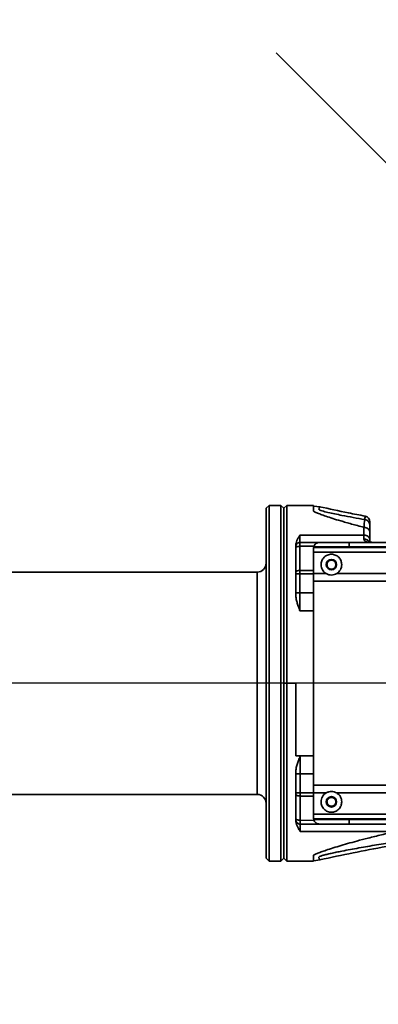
# Model space of a CAD drawing. Header units: millimetres. Extents: x 0 to 297, y 0 to 210.
# Tile 15 of 61: x 102 to 108, y 140 to 156. Entities that reach past the tile are written whole.
import ezdxf

# ---------------------------------------------------------------- set-up
doc = ezdxf.new("R2010")
doc.units = ezdxf.units.MM
doc.layers.add('尺寸线', color=6, linetype='Continuous')
doc.styles.add('SLDTEXTSTYLE1', font='TXT', dxfattribs={"width": 0.7})
doc.dimstyles.new('SLDDIMSTYLE0', dxfattribs={"dimtxt": 3.5, "dimasz": 2, "dimexe": 0, "dimexo": 0.0625, "dimgap": 0.875, "dimtad": 1, "dimlfac": 20, "dimrnd": 1e-09, "dimzin": 12, "dimdsep": 46, "dimtxsty": 'SLDTEXTSTYLE1', "dimsah": 1, "dimcen": 0.09, "dimadec": 0, "dimazin": 3, "dimtfac": 1, "dimtmove": 0, "dimatfit": 0, "dimfxl": 1, "dimfrac": 2, "dimtolj": 1, "dimtzin": 12, "dimarcsym": 0})
doc.dimstyles.new('SLDDIMSTYLE1', dxfattribs={"dimtxt": 3.5, "dimasz": 2, "dimexe": 0, "dimexo": 0.0625, "dimgap": 0.875, "dimtad": 0, "dimdec": 4, "dimlfac": 20, "dimzin": 12, "dimdsep": 46, "dimtxsty": 'SLDTEXTSTYLE1', "dimsah": 1, "dimcen": 0.09, "dimadec": 3, "dimazin": 3, "dimtfac": 1, "dimtdec": 3, "dimtofl": 0, "dimtmove": 0, "dimatfit": 3, "dimfxl": 1, "dimfrac": 2, "dimtolj": 1, "dimtzin": 12, "dimarcsym": 0})
doc.dimstyles.new('SLDDIMSTYLE3', dxfattribs={"dimtxt": 3.5, "dimasz": 2, "dimexe": 0, "dimexo": 0.0625, "dimgap": 0.875, "dimtad": 1, "dimlfac": 20, "dimrnd": 1e-09, "dimzin": 4, "dimdsep": 46, "dimtxsty": 'SLDTEXTSTYLE1', "dimsah": 1, "dimcen": 0.09, "dimadec": 0, "dimazin": 1, "dimtfac": 1, "dimtofl": 0, "dimtmove": 0, "dimatfit": 3, "dimfxl": 1, "dimfrac": 2, "dimtolj": 1, "dimtzin": 12, "dimarcsym": 0})

# ---------------------------------------------------------------- blocks, each defined once
blk = doc.blocks.new('_D')
at = {"layer": '尺寸线', "transparency": 16777216}
for p, q in [((71.375, 145.036), (71.375, 147.536)), ((115.966, 145.036), (70.375, 145.036)), ((71.375, 145.036), (71.375, 142.536)), ((87.591, 142.536), (70.375, 142.536)), ((71.375, 142.536), (71.375, 140.036))]:
    blk.add_line(p, q, dxfattribs=at)
for points in [[(71.375, 145.036), (71.725, 147.036), (71.025, 147.036)], [(71.375, 142.536), (71.025, 140.536), (71.725, 140.536)]]:
    blk.add_solid(points, dxfattribs=at)
at = {"layer": '尺寸线', "transparency": 16777216, "insert": (66.863, 142.469), "char_height": 3.5, "attachment_point": 1, "rotation": 90, "style": 'SLDTEXTSTYLE1'}
blk.add_mtext('50', dxfattribs=at)
blk = doc.blocks.new('_D_1')
at = {"layer": '尺寸线', "transparency": 16777216}
blk.add_line((117.966, 145.036), (127.378, 145.036), dxfattribs=at)
for start, end in [(66.0333, 135), (360, 27.6247)]:
    blk.add_arc((116.966, 145.036), 9.412, start, end, dxfattribs=at)
for points in [[(110.31, 151.691), (112.085, 152.678), (111.644, 153.222)], [(126.378, 145.036), (126.517, 147.061), (125.821, 146.988)]]:
    blk.add_solid(points, dxfattribs=at)
at = {"layer": '尺寸线', "transparency": 16777216, "char_height": 3.5, "attachment_point": 1, "rotation": 297.6247, "style": 'SLDTEXTSTYLE1'}
for s, insert in [('+', (124.665, 155.961)), ('135°', (125.609, 154.157))]:
    blk.add_mtext(s, dxfattribs=dict(at, insert=insert))
blk = doc.blocks.new('_D_2')
at = {"layer": '尺寸线', "transparency": 16777216}
blk.add_line((120.916, 145.036), (127.378, 145.036), dxfattribs=at)
for start, end in [(346.3121, 0), (225, 269.4949)]:
    blk.add_arc((116.966, 145.036), 9.412, start, end, dxfattribs=at)
for points in [[(126.378, 145.036), (125.821, 143.083), (126.517, 143.01)], [(110.31, 138.38), (111.644, 136.849), (112.085, 137.393)]]:
    blk.add_solid(points, dxfattribs=at)
at = {"layer": '尺寸线', "transparency": 16777216, "char_height": 3.5, "attachment_point": 1, "rotation": 37.9035, "style": 'SLDTEXTSTYLE1'}
for s, insert in [('135°', (118.013, 137.059)), ('-', (116.406, 135.808))]:
    blk.add_mtext(s, dxfattribs=dict(at, insert=insert))
blk = doc.blocks.new('_D_12')
at = {"layer": '尺寸线', "transparency": 16777216}
for p, q in [((88.591, 143.536), (88.591, 157.815)), ((116.966, 146.036), (116.966, 157.815)), ((88.591, 156.815), (116.966, 156.815))]:
    blk.add_line(p, q, dxfattribs=at)
for points in [[(88.591, 156.815), (90.591, 156.465), (90.591, 157.165)], [(116.966, 156.815), (114.966, 157.165), (114.966, 156.465)]]:
    blk.add_solid(points, dxfattribs=at)
at = {"layer": '尺寸线', "transparency": 16777216, "insert": (96.868, 161.327), "char_height": 3.5, "attachment_point": 1, "style": 'SLDTEXTSTYLE1'}
blk.add_mtext('567.50', dxfattribs=at)

msp = doc.modelspace()

# ---------------------------------------------------------------- linework, layer by layer
at = {"color": 7, "linetype": 'Continuous', "lineweight": 35}
for p, q in [((106.2159217, 148.0356195), (106.1659217, 147.9856195)), ((106.1659217, 143.5606195), (106.1659217, 147.9856195)), ((106.4159217, 148.0356195), (106.2159217, 148.0356195)), ((106.2159217, 148.0356195), (106.2159217, 143.5356195)), ((106.4659217, 147.9856195), (106.4159217, 148.0356195)), ((106.4159217, 142.0356195), (106.4159217, 148.0356195)), ((106.4659217, 147.9856195), (106.5159217, 148.0356195)), ((106.4659217, 147.9856195), (106.4659217, 142.0856195)), ((106.4659217, 145.0356195), (106.4659217, 147.9856195)), ((106.9659217, 148.0356195), (106.5159217, 148.0356195)), ((106.5159217, 148.0356195), (106.5159217, 145.0356195)), ((107.0747346, 148.0110692), (106.9654283, 148.0236216)), ((106.9659217, 147.9347829), (106.9659217, 148.0356195)), ((107.8159217, 147.535647), (107.8159217, 147.6651316)), ((106.9659217, 147.5356195), (106.7359217, 147.5356195)), ((106.9659217, 147.5356484), (107.8159217, 147.535647)), ((107.8159217, 147.4668399), (107.8159217, 147.535647)), ((107.9159217, 147.5774841), (107.9159217, 147.4523127)), ((107.9159217, 147.4523127), (107.9159217, 147.4096096)), ((106.6659217, 147.3597049), (106.6659217, 147.3406195)), ((106.6659217, 147.3405221), (106.6673816, 147.3538937)), ((106.6659218, 147.3172171), (106.6659217, 146.9092069)), ((106.6669859, 147.3466466), (106.6669631, 147.3412287)), ((106.7359217, 147.4106195), (106.9659217, 147.4106195)), ((106.7359217, 146.9374427), (106.7359217, 147.3477406)), ((106.9659217, 147.3470726), (106.7359217, 147.3477406)), ((106.9659113, 147.3225522), (106.9960595, 147.3231195)), ((106.9659217, 147.4106195), (107.0659217, 147.4106195)), ((106.9729252, 147.3474338), (106.9659217, 147.3470726)), ((106.9690971, 147.3356195), (106.9659217, 147.3106195)), ((106.9659217, 146.9032024), (106.9659217, 147.3106195)), ((107.5659217, 147.3356195), (106.9690971, 147.3356195)), ((109.3646625, 147.3231195), (106.9960595, 147.3231195)), ((107.0659217, 147.4106195), (107.5659217, 147.4106195)), ((107.5659217, 147.3356195), (107.5659217, 147.4106195)), ((107.5659217, 147.4106195), (110.2159217, 147.4106195)), ((110.2159217, 147.3356195), (107.5659217, 147.3356195)), ((107.6377967, 147.3231195), (107.6377967, 147.3356195)), ((106.9659217, 146.8857024), (106.9659217, 147.2445433)), ((106.9659217, 147.2445433), (109.3156132, 147.2445433)), ((106.0159217, 146.9106195), (95.3659217, 146.9106195)), ((106.0159217, 144.0981195), (106.0159217, 146.9106195)), ((106.6659217, 146.881732), (106.6659217, 146.5626675)), ((106.9659217, 146.9374417), (106.7359217, 146.9374424)), ((106.9659217, 146.8817321), (106.7359217, 146.881732)), ((106.7359217, 146.5626673), (106.7359217, 146.881732)), ((106.9659217, 146.8857024), (107.1756451, 146.8857024)), ((107.3561956, 146.8856989), (109.2837899, 146.8856919)), ((109.2746484, 146.755721), (106.9659217, 146.7557156)), ((106.9659217, 146.7557156), (106.9659217, 143.3155233)), ((106.6659217, 146.5626675), (106.6659217, 146.5217751)), ((106.7359217, 146.5626673), (106.9659217, 146.5626673)), ((106.9659217, 146.2572577), (106.7359217, 146.2572577)), ((106.5159217, 145.0356195), (106.4659217, 145.0356195)), ((106.4659217, 142.0856195), (106.4659217, 145.0356195)), ((106.5159217, 145.0356195), (106.5159217, 142.0356195)), ((106.5159217, 145.0356195), (106.6659217, 145.0356195)), ((106.0159217, 143.1606195), (106.0159217, 144.0981195)), ((106.7409217, 143.8139812), (106.6659217, 143.8139812)), ((106.7409217, 143.8139812), (106.9659217, 143.8139812)), ((106.1659217, 142.0856195), (106.1659217, 143.5606195)), ((106.2159217, 143.5356195), (106.2159217, 142.0356195)), ((106.6659217, 143.5399971), (106.6659217, 143.5085717)), ((106.6659217, 143.5085717), (106.6659217, 143.1895092)), ((106.9659217, 143.5085717), (106.7409217, 143.5085717)), ((106.7409217, 143.1895089), (106.7409217, 143.5085717)), ((106.9659217, 143.3155233), (109.2746484, 143.315518)), ((95.3659217, 143.1606195), (106.0159217, 143.1606195)), ((106.6659217, 143.1640507), (106.6659218, 142.7565791)), ((106.7409216, 142.7234978), (106.7409217, 143.1337982)), ((106.9659217, 143.189508), (106.7409217, 143.1895089)), ((106.9659217, 143.1337982), (106.7409217, 143.1337982)), ((107.1756451, 143.1855366), (106.9659217, 143.1855366)), ((106.9659217, 142.8266956), (106.9659217, 143.1855366)), ((106.9659217, 142.7606195), (106.9659217, 143.1680366)), ((109.2837921, 143.1855516), (107.3561944, 143.1855416)), ((106.9659217, 142.8266956), (109.3156126, 142.8266956)), ((106.6659217, 142.7398396), (106.6659217, 142.7357159)), ((106.6674575, 142.7206075), (106.6659217, 142.7357159)), ((106.7409216, 142.7234978), (106.9659217, 142.7241663)), ((106.7409216, 142.6606195), (106.9659217, 142.6606195)), ((106.9960595, 142.7481195), (106.9659179, 142.7487701)), ((106.9659217, 142.7606195), (106.9690971, 142.7356195)), ((106.9659217, 142.7241663), (106.9729267, 142.7238012)), ((106.9659217, 142.6606195), (107.0659217, 142.6606195)), ((107.5659217, 142.7356195), (106.9690971, 142.7356195)), ((106.9960595, 142.7481195), (109.3646609, 142.7481195)), ((107.0659217, 142.6606195), (107.5659217, 142.6606195)), ((107.5659217, 142.7356195), (107.5659217, 142.6606195)), ((110.2159217, 142.7356195), (107.5659217, 142.7356195)), ((107.5659217, 142.6606195), (110.2159217, 142.6606195)), ((107.6377967, 142.7481195), (107.6377967, 142.7356195)), ((106.9659217, 142.5355863), (106.7409215, 142.5355855)), ((108.3552963, 142.5355911), (106.9659217, 142.5355863)), ((106.9659217, 142.0356195), (106.9659217, 142.136458)), ((106.1659217, 142.0856195), (106.2159217, 142.0356195)), ((106.2159217, 142.0356195), (106.4159217, 142.0356195)), ((106.4159217, 142.0356195), (106.4659217, 142.0856195)), ((106.4659217, 142.0856195), (106.5159217, 142.0356195)), ((106.5159217, 142.0356195), (106.9659217, 142.0356195)), ((106.9666649, 142.0431718), (107.0755037, 142.0603437))]:
    msp.add_line(p, q, dxfattribs=at)
for centre, radius, start, end in [((107.8159217, 147.7555592), 0.1, 359.99999999, 79.19161388), ((107.8176731, 147.3661465), 0.1007086, 28.95366333, 90.99650867), ((107.2659217, 147.0356195), 0.0875, 0, 180), ((106.0159217, 147.0606195), 0.15, 270, 0), ((107.2659217, 147.0356195), 0.0875, 180, 0), ((106.0159217, 143.0106195), 0.15, 0, 90), ((107.2659217, 143.0356195), 0.0875, 0, 180), ((107.2659217, 143.0356195), 0.0875, 180, 0)]:
    msp.add_arc(centre, radius, start, end, dxfattribs=at)
for points, knots in [([(107.830024, 147.7955642), (107.6997954, 147.8188619), (107.4858504, 147.8571363), (107.2453016, 147.9068727), (107.121675, 147.9365443), (107.0687641, 147.9543217), (107.0483918, 147.9726793), (107.0617042, 147.9892154), (107.0692739, 148.0073582), (107.0711282, 148.0100019), (107.0722647, 148.0116224)], [0, 0, 0, 0, 0.271839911, 0.4465898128, 0.5305802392, 0.5708886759, 0.6124579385, 0.7171923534, 0.8266563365, 1, 1, 1, 1]), ([(107.8349198, 147.8549696), (107.7408412, 147.8727176), (107.4838607, 147.9211972), (107.2284314, 147.9773274), (107.0665129, 148.0129087)], [0, 0, 0, 0, 0.3660922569, 1, 1, 1, 1]), ([(107.8159205, 147.6651319), (107.7796658, 147.6746118), (107.7091266, 147.6930565), (107.6078627, 147.7206503), (107.5129367, 147.7473304), (107.4055723, 147.7785678), (107.2904389, 147.8136592), (107.1780896, 147.8503633), (107.0881846, 147.8823438), (107.0177061, 147.9098375), (106.982606, 147.9267463), (106.9659228, 147.934783)], [0, 0, 0, 0, 0.10944641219, 0.21294572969, 0.31244312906, 0.40805637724, 0.55894559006, 0.69737543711, 0.80803061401, 0.90875657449, 1, 1, 1, 1]), ([(107.8159222, 147.6651348), (107.8177473, 147.6914673), (107.8223147, 147.7573676), (107.82713, 147.7812345), (107.8300212, 147.7955647)], [0, 0, 0, 0, 0.3995806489, 1, 1, 1, 1]), ([(107.8300262, 147.7955636), (107.8311835, 147.8106154), (107.833501, 147.8407557), (107.8351902, 147.8600616), (107.8346543, 147.8536334), (107.8346479, 147.8535568)], [0, 0, 0, 0, 0.4963939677, 0.9940008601, 1, 1, 1, 1]), ([(107.9159217, 147.7553706), (107.9159217, 147.7554334), (107.9159217, 147.760655), (107.9159217, 147.742926), (107.9159217, 147.712393), (107.9159217, 147.6971034)], [0, 0, 0, 0, 0.0060377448, 0.5022653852, 1, 1, 1, 1]), ([(107.9159217, 147.6971034), (107.9159217, 147.6837475), (107.9159217, 147.6615069), (107.9159217, 147.6014686), (107.9159217, 147.5774842)], [0, 0, 0, 0, 0.6005134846, 1, 1, 1, 1]), ([(106.6659217, 147.3597049), (106.6671151, 147.3734786), (106.669619, 147.4023763), (106.6857154, 147.445358), (106.7083109, 147.4904793), (106.7264203, 147.5201049), (106.7359219, 147.5356488)], [0, 0, 0, 0, 0.21516328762, 0.45141914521, 0.71217425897, 1, 1, 1, 1]), ([(107.9475792, 147.4119876), (107.9224642, 147.4129), (107.8679094, 147.4148819), (107.8235664, 147.4325683), (107.8182474, 147.4564134), (107.8159217, 147.4668399)], [0, 0, 0, 0, 0.3243573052, 0.7045687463, 1, 1, 1, 1]), ([(106.6659217, 147.3313085), (106.6659217, 147.3303244), (106.6659217, 147.3268026), (106.6659217, 147.3212314), (106.6659217, 147.3172171)], [0, 0, 0, 0, 0.27944966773, 1, 1, 1, 1]), ([(106.7359217, 147.3477406), (106.7314115, 147.346951), (106.7227378, 147.3454326), (106.7097418, 147.3430045), (106.6987769, 147.3410457), (106.6916076, 147.339156), (106.688242, 147.3380556), (106.6872422, 147.3377084), (106.6805429, 147.335284), (106.6733381, 147.3305447), (106.667071, 147.3234816), (106.6663735, 147.3196794), (106.6659218, 147.3172171)], [0, 0, 0, 0, 0.1244480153, 0.2393340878, 0.3673947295, 0.4582262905, 0.4837640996, 0.4915551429, 0.4960271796, 0.7394006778, 0.8312379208, 1, 1, 1, 1]), ([(106.6669631, 147.3412287), (106.6669551, 147.3394954), (106.6669388, 147.3359924), (106.6669185, 147.3284587), (106.666902, 147.3226105), (106.6668943, 147.3198764)], [0, 0, 0, 0, 0.3427769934, 0.6927419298, 1, 1, 1, 1]), ([(106.6751146, 147.3640644), (106.6743113, 147.364431), (106.6725267, 147.3652452), (106.6703174, 147.363158), (106.6682189, 147.3591591), (106.6673446, 147.354361), (106.6669323, 147.3520986)], [0, 0, 0, 0, 0.23863139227, 0.53012844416, 0.77844706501, 1, 1, 1, 1]), ([(106.709324, 147.4051732), (106.7049706, 147.4029597), (106.696443, 147.3986239), (106.6852638, 147.3878942), (106.6762351, 147.3753583), (106.6722264, 147.3660624), (106.6702955, 147.3615847)], [0, 0, 0, 0, 0.2702959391, 0.5294687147, 0.773351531, 1, 1, 1, 1]), ([(106.7074951, 147.4037452), (106.7089062, 147.4046535), (106.7172309, 147.4100119), (106.7274417, 147.4103438), (106.7359217, 147.4106195)], [0, 0, 0, 0, 0.1695083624, 1, 1, 1, 1]), ([(106.7359217, 147.3476007), (106.7359217, 147.3562669), (106.7359217, 147.3739015), (106.7359217, 147.3931291), (106.7359217, 147.4068908), (106.7359217, 147.4091668), (106.7359217, 147.4103092)], [0, 0, 0, 0, 0.2403106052, 0.4890059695, 0.7435136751, 1, 1, 1, 1]), ([(106.9659217, 147.2445433), (106.9659217, 147.2550562), (106.9659217, 147.2762426), (106.9659217, 147.2997218), (106.9659217, 147.3166939), (106.9659217, 147.3205969), (106.9659217, 147.3225522)], [0, 0, 0, 0, 0.2461838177, 0.496127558, 0.7475810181, 1, 1, 1, 1]), ([(107.9493904, 147.4112813), (107.9445392, 147.4113612), (107.9266129, 147.4116565), (107.9056772, 147.4137895), (107.8907701, 147.4174086), (107.8915434, 147.4171122), (107.8918099, 147.41701)], [0, 0, 0, 0, 0.1346560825, 0.4975808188, 0.8268971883, 1, 1, 1, 1]), ([(107.0909217, 147.0356195), (107.0914835, 147.0465447), (107.0925895, 147.0680506), (107.1024391, 147.1009088), (107.1183967, 147.1322152), (107.1413274, 147.160228), (107.1694133, 147.1830208), (107.2109642, 147.204598), (107.2681033, 147.2147842), (107.3350338, 147.2012816), (107.3925777, 147.1627536), (107.4328749, 147.1050902), (107.4383524, 147.0578006), (107.4409217, 147.0356195)], [0, 0, 0, 0, 0.0590402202, 0.1162186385, 0.1767262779, 0.2361195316, 0.2954329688, 0.3564987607, 0.4732082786, 0.5974258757, 0.7373375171, 0.8767987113, 1, 1, 1, 1]), ([(107.1756451, 146.8857024), (107.1635588, 146.894189), (107.1393574, 146.9111824), (107.1129945, 146.9473773), (107.0943772, 146.9887658), (107.0920609, 147.0201723), (107.0909217, 147.0356195)], [0, 0, 0, 0, 0.2505014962, 0.5016010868, 0.7548653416, 1, 1, 1, 1]), ([(107.4409217, 147.0356195), (107.4397925, 147.0202372), (107.4375951, 146.9903034), (107.419133, 146.9474545), (107.3919392, 146.9108022), (107.3680195, 146.8940029), (107.3561957, 146.8856987)], [0, 0, 0, 0, 0.269155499, 0.5237732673, 0.7645950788, 1, 1, 1, 1]), ([(106.6659217, 146.9092069), (106.6659217, 146.9047477), (106.6659217, 146.8958966), (106.6659217, 146.8864294), (106.6659217, 146.881732)], [0, 0, 0, 0, 0.5038125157, 1, 1, 1, 1]), ([(106.7359217, 146.881732), (106.7359217, 146.8912887), (106.7359217, 146.9104733), (106.7359217, 146.9284306), (106.7359217, 146.9374426)], [0, 0, 0, 0, 0.4981406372, 1, 1, 1, 1]), ([(106.9659217, 146.7557156), (106.9659217, 146.7780222), (106.9659217, 146.8228062), (106.9659217, 146.8646837), (106.9659217, 146.8857024)], [0, 0, 0, 0, 0.4980921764, 1, 1, 1, 1]), ([(107.3561957, 146.8856987), (107.3424163, 146.8788078), (107.3143036, 146.8647488), (107.2681105, 146.8588299), (107.2196416, 146.8638355), (107.19079, 146.8781751), (107.1756451, 146.8857024)], [0, 0, 0, 0, 0.2263640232, 0.4618262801, 0.7174974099, 1, 1, 1, 1]), ([(106.7359217, 146.2572577), (106.7264574, 146.2824532), (106.7084018, 146.3305203), (106.6858099, 146.3991606), (106.6696448, 146.4622403), (106.6671253, 146.5025282), (106.6659217, 146.5217751)], [0, 0, 0, 0, 0.2867428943, 0.5470376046, 0.7836055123, 1, 1, 1, 1]), ([(106.6659217, 143.5399971), (106.6671901, 143.5597608), (106.6698538, 143.601265), (106.6870168, 143.6664324), (106.7112417, 143.737689), (106.7306971, 143.7876991), (106.7409217, 143.8139812)], [0, 0, 0, 0, 0.214297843, 0.4500299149, 0.7109703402, 1, 1, 1, 1]), ([(106.9659217, 143.1855366), (106.9659217, 143.2065552), (106.9659217, 143.2484327), (106.9659217, 143.2932167), (106.9659217, 143.3155233)], [0, 0, 0, 0, 0.5019078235, 1, 1, 1, 1]), ([(106.6659217, 143.1895092), (106.6659217, 143.185159), (106.6659217, 143.1763865), (106.6659217, 143.1681851), (106.6659217, 143.1640507)], [0, 0, 0, 0, 0.495885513, 1, 1, 1, 1]), ([(106.7409217, 143.1337982), (106.7409217, 143.1428103), (106.7409217, 143.1607676), (106.7409217, 143.1799522), (106.7409217, 143.1895089)], [0, 0, 0, 0, 0.50185921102, 1, 1, 1, 1]), ([(107.0909217, 143.0356195), (107.0920639, 143.051052), (107.0943881, 143.0824548), (107.1129816, 143.1238396), (107.1393375, 143.1600576), (107.163545, 143.1770453), (107.1756451, 143.1855366)], [0, 0, 0, 0, 0.2449273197, 0.4983874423, 0.7492707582, 1, 1, 1, 1]), ([(107.1756451, 143.1855366), (107.1908668, 143.1930949), (107.2198164, 143.2074697), (107.2683922, 143.2124071), (107.3144969, 143.2064167), (107.3425015, 143.1923969), (107.3561945, 143.1855418)], [0, 0, 0, 0, 0.2838519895, 0.5398449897, 0.7750040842, 1, 1, 1, 1]), ([(107.3561945, 143.1855418), (107.3684578, 143.1768816), (107.3927325, 143.1597391), (107.4196535, 143.1227564), (107.4376615, 143.0803888), (107.4398097, 143.0508888), (107.4409217, 143.0356195)], [0, 0, 0, 0, 0.24438953, 0.4837600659, 0.7327931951, 1, 1, 1, 1]), ([(107.4409217, 143.0356195), (107.4383524, 143.0134384), (107.4328749, 142.9661487), (107.3925777, 142.9084854), (107.3350338, 142.8699574), (107.2681034, 142.8564548), (107.2109905, 142.8666363), (107.1694381, 142.8882025), (107.1413669, 142.9109719), (107.1184111, 142.9389992), (107.1024565, 142.9702927), (107.0925797, 143.0031739), (107.0914807, 143.0246805), (107.0909217, 143.0356195)], [0, 0, 0, 0, 0.1232009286, 0.2626617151, 0.4025729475, 0.5267901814, 0.6434993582, 0.7044242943, 0.7638780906, 0.823133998, 0.883778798, 0.9408861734, 1, 1, 1, 1]), ([(106.9659217, 142.7487618), (106.9659217, 142.7508825), (106.9659217, 142.7550947), (106.9659217, 142.7728521), (106.9659217, 142.7965353), (106.9659217, 142.816715), (106.9659217, 142.8266956)], [0, 0, 0, 0, 0.2654032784, 0.527186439, 0.7661538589, 1, 1, 1, 1]), ([(106.7409215, 142.5355855), (106.7307458, 142.5516838), (106.7113599, 142.5823531), (106.6871462, 142.6291748), (106.669879, 142.6738946), (106.6672, 142.704056), (106.6659217, 142.7184477)], [0, 0, 0, 0, 0.2878536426, 0.5483978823, 0.7845153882, 1, 1, 1, 1]), ([(106.6659218, 142.7565791), (106.6667979, 142.7528448), (106.6682244, 142.7467648), (106.6775066, 142.739421), (106.6873828, 142.7342161), (106.6977463, 142.7309685), (106.7052645, 142.7295951), (106.7095218, 142.7289344), (106.7108723, 142.7287428), (106.7113471, 142.7286678), (106.7113507, 142.7286673), (106.7158763, 142.7279509), (106.7256767, 142.7262319), (106.7357316, 142.7244286), (106.7409216, 142.7234978)], [0, 0, 0, 0, 0.2244215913, 0.3653866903, 0.5064775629, 0.620770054, 0.7033595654, 0.7278252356, 0.7408938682, 0.7409511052, 0.7409794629, 0.7409935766, 0.8663088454, 1, 1, 1, 1]), ([(106.6669432, 142.7561215), (106.6669481, 142.7543491), (106.6669646, 142.7483984), (106.6670086, 142.7390344), (106.6670483, 142.7335942), (106.6670702, 142.7306057)], [0, 0, 0, 0, 0.1604919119, 0.5388258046, 1, 1, 1, 1]), ([(106.6669957, 142.7230711), (106.6674307, 142.7208914), (106.6683256, 142.7164079), (106.6705658, 142.7125547), (106.6733196, 142.7103964), (106.6755813, 142.7112045), (106.6767123, 142.7116086)], [0, 0, 0, 0, 0.2303446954, 0.4738206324, 0.7368615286, 1, 1, 1, 1]), ([(106.6705545, 142.7337248), (106.6697213, 142.7326621), (106.6688039, 142.731492), (106.6682327, 142.7317448), (106.6681802, 142.731768)], [0, 0, 0, 0, 0.9082336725, 1, 1, 1, 1]), ([(106.6705545, 142.7136525), (106.6725125, 142.7090165), (106.6765738, 142.6994002), (106.6855972, 142.6864297), (106.6966434, 142.6748987), (106.7051281, 142.6701723), (106.7094769, 142.6677499)], [0, 0, 0, 0, 0.2267868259, 0.4704077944, 0.7285650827, 1, 1, 1, 1]), ([(106.7409216, 142.6606195), (106.7312891, 142.6613687), (106.7192886, 142.6623022), (106.7089621, 142.6680508), (106.7069245, 142.6691851)], [0, 0, 0, 0, 0.80268186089, 1, 1, 1, 1]), ([(106.7409216, 142.723638), (106.7409216, 142.7149719), (106.7409216, 142.6973373), (106.7409216, 142.6781098), (106.7409216, 142.6643482), (106.7409216, 142.6620722), (106.7409216, 142.6609297)], [0, 0, 0, 0, 0.2403106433, 0.4890060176, 0.7435137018, 1, 1, 1, 1]), ([(108.3552963, 142.5355911), (108.2735586, 142.5170573), (108.1146818, 142.4810324), (107.8948543, 142.4268188), (107.7041936, 142.377096), (107.541328, 142.3322167), (107.3973751, 142.2903536), (107.2679312, 142.2504487), (107.1596892, 142.2145537), (107.0738306, 142.1835466), (107.0196993, 142.1616868), (106.9855963, 142.1463309), (106.9724043, 142.139711), (106.9659218, 142.136458)], [0, 0, 0, 0, 0.1536378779, 0.2986320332, 0.4238517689, 0.530384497, 0.6302642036, 0.7277738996, 0.8169986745, 0.8867801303, 0.950337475, 0.9755961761, 1, 1, 1, 1]), ([(107.0723891, 142.0589957), (107.4447142, 142.1374048), (108.1989694, 142.2962457), (109.3480619, 142.4652772), (110.3331761, 142.5754326), (110.9329321, 142.6053221), (111.1427436, 142.6157783)], [0, 0, 0, 0, 0.2774565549, 0.5620708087, 0.8468000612, 1, 1, 1, 1]), ([(107.0722651, 142.0596156), (107.0722651, 142.0596155), (107.0722651, 142.0596155), (107.072265, 142.0596158), (107.0722653, 142.0596152), (107.0722646, 142.0596164), (107.0722627, 142.0596203), (107.0722213, 142.0596997), (107.0718829, 142.0603665), (107.0702749, 142.0632968), (107.0660699, 142.0711253), (107.0590164, 142.0838736), (107.0539561, 142.0977154), (107.0578368, 142.1081324), (107.0716436, 142.1173923), (107.1044053, 142.1291692), (107.1561587, 142.1429626), (107.2126206, 142.1561946), (107.2633358, 142.1674094), (107.3054942, 142.1764278), (107.3497238, 142.1856303), (107.3959116, 142.1950101), (107.4742132, 142.2105677), (107.5858281, 142.2319087), (107.7314422, 142.2584857), (107.8793784, 142.2843664), (108.0290629, 142.3095214), (108.1801554, 142.3338997), (108.332301, 142.3575645), (108.434451, 142.3726319), (108.4855657, 142.3801714)], [0, 0, 0, 0, 0.0000029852, 0.0000212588, 0.0001753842, 0.0006125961, 0.0022814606, 0.0087969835, 0.0345407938, 0.0772473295, 0.1367322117, 0.2123751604, 0.2548931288, 0.2762343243, 0.2970610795, 0.3183254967, 0.3527690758, 0.3903330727, 0.4115159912, 0.4334466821, 0.4561012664, 0.479462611, 0.5035180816, 0.5736533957, 0.6441939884, 0.7150156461, 0.7860462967, 0.8572398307, 0.928564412, 1, 1, 1, 1]), ([(106.9659217, 142.0478824), (106.9659217, 142.0487494), (106.9659217, 142.0501947), (106.9659217, 142.0876383), (106.9659217, 142.1206194), (106.9659217, 142.136458)], [0, 0, 0, 0, 0.4380271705, 0.7301217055, 1, 1, 1, 1])]:
    msp.add_open_spline(points, degree=3, knots=knots, dxfattribs=at)
for points in [[(107.8300262, 147.7955636), (107.8416544, 147.7926703), (107.8649107, 147.7868838), (107.8929038, 147.7635309), (107.9122018, 147.732675), (107.9146817, 147.7089606), (107.9159217, 147.6971034)], [(107.9159217, 147.5774841), (107.9144185, 147.5889694), (107.9114122, 147.6119398), (107.8882873, 147.6409115), (107.8552328, 147.6611798), (107.8290254, 147.6638143), (107.8159217, 147.6651316)], [(106.7359217, 147.4106195), (106.7359217, 147.416169), (106.7359217, 147.4272681), (106.7359217, 147.4995219), (106.7359217, 147.5356488)], [(107.9159217, 147.4523127), (107.9144185, 147.4632324), (107.9114122, 147.4850718), (107.8882873, 147.5126172), (107.8552328, 147.5318882), (107.8290254, 147.534394), (107.8159217, 147.535647)], [(107.0659217, 147.4106195), (107.0549276, 147.4095677), (107.0329394, 147.4074643), (107.0036924, 147.3909571), (106.9803976, 147.3667656), (106.9728639, 147.3460015), (106.9690971, 147.3356195)], [(107.1909217, 147.0356195), (107.192049, 147.0454356), (107.1943038, 147.0650679), (107.2116474, 147.0900331), (107.2364383, 147.1067144), (107.2659217, 147.112572), (107.295405, 147.1067144), (107.3201959, 147.0900331), (107.3375395, 147.0650679), (107.3397943, 147.0454356), (107.3409217, 147.0356195)], [(107.3409217, 147.0356195), (107.3397943, 147.0258033), (107.3375395, 147.006171), (107.3201959, 146.9812058), (107.295405, 146.9645246), (107.2659217, 146.9586669), (107.2364383, 146.9645246), (107.2116474, 146.9812058), (107.1943038, 147.006171), (107.192049, 147.0258033), (107.1909217, 147.0356195)], [(106.7359217, 146.9374427), (106.7267491, 146.9370182), (106.7084039, 146.9361694), (106.6852657, 146.9296399), (106.6690783, 146.9203067), (106.6669739, 146.9129069), (106.6659217, 146.9092069)], [(106.6659217, 146.881732), (106.6669739, 146.881732), (106.6690783, 146.881732), (106.6852657, 146.881732), (106.7084039, 146.881732), (106.7267491, 146.881732), (106.7359217, 146.881732)], [(106.7359217, 146.5626673), (106.7267491, 146.5626673), (106.7084039, 146.5626673), (106.6852657, 146.5626673), (106.6690783, 146.5626673), (106.6669739, 146.5626673), (106.6659217, 146.5626673)], [(106.7359217, 146.2572577), (106.7359217, 146.3064492), (106.7359217, 146.4048322), (106.7359217, 146.5100556), (106.7359217, 146.5626673)], [(106.6659217, 143.8139812), (106.6659217, 143.9110378), (106.6659217, 144.1051509), (106.6659217, 144.4101344), (106.6659217, 144.7210295), (106.6659217, 144.9307561), (106.6659217, 145.0356195)], [(106.7409217, 143.5085717), (106.7409217, 143.5611833), (106.7409217, 143.6664067), (106.7409217, 143.7647897), (106.7409217, 143.8139812)], [(106.6659217, 143.5085717), (106.667049, 143.5085717), (106.6693038, 143.5085717), (106.6866474, 143.5085717), (106.7114383, 143.5085717), (106.7310939, 143.5085717), (106.7409217, 143.5085717)], [(106.6659217, 143.1895092), (106.667049, 143.1895092), (106.6693038, 143.1895092), (106.6866474, 143.1895092), (106.7114383, 143.1895092), (106.7310939, 143.1895092), (106.7409217, 143.1895092)], [(106.7409217, 143.1337982), (106.7310939, 143.1342529), (106.7114383, 143.1351624), (106.6866474, 143.1421583), (106.6693038, 143.1521581), (106.667049, 143.1600865), (106.6659217, 143.1640507)], [(107.1909217, 143.0356195), (107.192049, 143.0454356), (107.1943038, 143.0650679), (107.2116474, 143.0900331), (107.2364383, 143.1067144), (107.2659217, 143.112572), (107.295405, 143.1067144), (107.3201959, 143.0900331), (107.3375395, 143.0650679), (107.3397943, 143.0454356), (107.3409217, 143.0356195)], [(107.3409217, 143.0356195), (107.3397943, 143.0258033), (107.3375395, 143.006171), (107.3201959, 142.9812058), (107.295405, 142.9645246), (107.2659217, 142.9586669), (107.2364383, 142.9645246), (107.2116474, 142.9812058), (107.1943038, 143.006171), (107.192049, 143.0258033), (107.1909217, 143.0356195)], [(106.7409217, 142.5355855), (106.7409217, 142.5717067), (106.7409217, 142.643949), (106.7409217, 142.6550626), (106.7409217, 142.6606195)], [(106.9690971, 142.7356195), (106.9728639, 142.7252374), (106.9803976, 142.7044733), (107.0036924, 142.6802818), (107.0329394, 142.6637747), (107.0549276, 142.6616712), (107.0659217, 142.6606195)]]:
    msp.add_open_spline(points, degree=3, dxfattribs=at)
at = {"layer": '尺寸线'}
msp.add_line((116.9659223, 145.0356192), (106.3351417, 155.6663998), dxfattribs=at)
msp.add_arc((88.4006495, 120.036424), 46, 0, 90, dxfattribs=at)

# ---------------------------------------------------------------- dimensions: what is measured, and where the dimension line sits
dim = msp.add_linear_dim(base=(116.9659217, 156.815391), p1=(88.5909217, 142.5356195), p2=(116.9659217, 145.0356195), dimstyle='SLDDIMSTYLE3', dxfattribs=at)
dim.commit()
dim.dimension.update_dxf_attribs({"geometry": '_D_12', "text_midpoint": (102.9785573, 156.815391), "dimtype": 160})
for base, line1, line2, text, picture, middle in [((126.105994, 147.2827277), ((115.8801157, 145.0356195), (116.9659223, 145.0356192)), ((106.3351417, 155.6663998), (116.9659223, 145.0356192)), '+<>', '_D_1', (125.3052058, 149.3998783)), ((113.3257195, 136.3557964), ((116.9659223, 145.0356192), (107.3511257, 135.4208226)), ((119.9159217, 145.0356195), (114.0159217, 145.0356195)), '-<>', '_D_2', (122.7481814, 137.6089183))]:
    dim = msp.add_angular_dim_2l(base=base, line1=line1, line2=line2, text=text, dimstyle='SLDDIMSTYLE1', dxfattribs=at)
    dim.commit()
    dim.dimension.update_dxf_attribs({"geometry": picture, "text_midpoint": middle, "dimtype": 162})
dim = msp.add_linear_dim(base=(71.3747498, 142.5356195), p1=(116.9659223, 145.0356192), p2=(88.5909217, 142.5356195), angle=90, dimstyle='SLDDIMSTYLE0', dxfattribs=at)
dim.commit()
dim.dimension.update_dxf_attribs({"geometry": '_D', "text_midpoint": (71.3747498, 144.5060604), "dimtype": 160})

doc.saveas('drawing.dxf')
